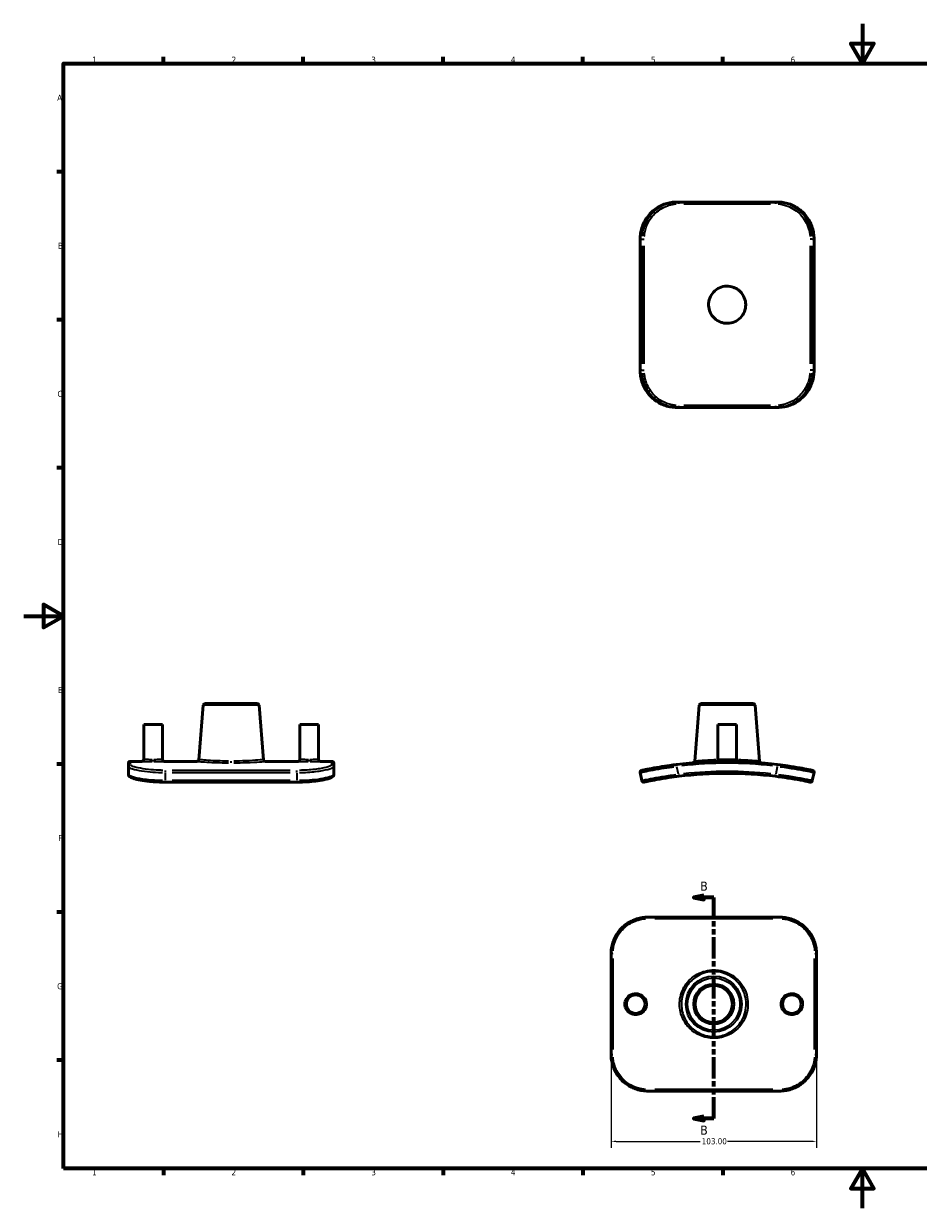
# Model space of a CAD drawing. Header units: millimetres. Extents: x 0 to 902, y 0 to 594.
# Tile 1 of 2: x 0 to 448, y 0 to 594. Entities that reach past the tile are written whole.
import ezdxf

# ---------------------------------------------------------------- set-up
doc = ezdxf.new("R2010")
doc.units = ezdxf.units.MM
doc.linetypes.add('DOUBLE_DASH_CHAIN', pattern=[1.2403, 0.6614, -0.0827, 0.1654, -0.0827, 0.1654, -0.0827])
for name, color, linetype, lineweight in [('Border (ANSI)', 7, 'Continuous', 70), ('Dimension (ANSI)', 7, 'Continuous', 25), ('Section Line (ANSI)', 7, 'DOUBLE_DASH_CHAIN', 70), ('Visible (ANSI)', 7, 'Continuous', 50), ('Visible Narrow (ANSI)', 7, 'Continuous', 35)]:
    doc.layers.add(name, color=color, linetype=linetype, lineweight=lineweight)
doc.styles.add('Label Text (ANSI)', font='tahoma.ttf')
doc.styles.add('Note Text (ANSI)', font='tahoma.ttf')
doc.dimstyles.new('Default - mm (ANSI)', dxfattribs={"dimtxt": 3.048, "dimasz": 2.5, "dimexe": 3.175, "dimexo": 1.6002, "dimgap": 0.8, "dimtad": 0, "dimtoh": 1, "dimrnd": 1e-08, "dimzin": 4, "dimdsep": 46, "dimtxsty": 'Note Text (ANSI)', "dimcen": 0.09, "dimdle": 10, "dimclrd": 256, "dimclre": 256, "dimclrt": 230, "dimadec": 1, "dimazin": 1, "dimtfac": 1, "dimtofl": 0, "dimtmove": 0, "dimatfit": 3, "dimfxl": 1, "dimtolj": 1, "dimtzin": 4, "dimlwd": -1, "dimlwe": -1, "dimarcsym": 0})

# ---------------------------------------------------------------- blocks, each defined once
blk = doc.blocks.new('Borders Default Border')
at = {"layer": 'Border (ANSI)'}
for p, q in [((70.08, 574), (70.08, 577.45)), ((140.17, 574), (140.17, 577.45)), ((210.25, 574), (210.25, 577.45)), ((280.33, 574), (280.33, 577.45)), ((350.42, 574), (350.42, 577.45)), ((490.58, 574), (490.58, 577.45)), ((560.67, 574), (560.67, 577.45)), ((630.75, 574), (630.75, 577.45)), ((700.83, 574), (700.83, 577.45)), ((770.92, 574), (770.92, 577.45)), ((20, 519.75), (16.55, 519.75)), ((821, 519.75), (824.45, 519.75)), ((20, 445.5), (16.55, 445.5)), ((821, 445.5), (824.45, 445.5)), ((20, 371.25), (16.55, 371.25)), ((821, 371.25), (824.45, 371.25)), ((20, 222.75), (16.55, 222.75)), ((821, 222.75), (824.45, 222.75)), ((20, 148.5), (16.55, 148.5)), ((821, 148.5), (824.45, 148.5)), ((20, 74.25), (16.55, 74.25)), ((821, 74.25), (824.45, 74.25)), ((70.08, 20), (70.08, 16.55)), ((140.17, 20), (140.17, 16.55)), ((210.25, 20), (210.25, 16.55)), ((280.33, 20), (280.33, 16.55)), ((350.42, 20), (350.42, 16.55)), ((490.58, 20), (490.58, 16.55)), ((560.67, 20), (560.67, 16.55)), ((630.75, 20), (630.75, 16.55)), ((700.83, 20), (700.83, 16.55)), ((770.92, 20), (770.92, 16.55))]:
    blk.add_line(p, q, dxfattribs=at)
at = {"layer": 'Border (ANSI)', "flags": 128}
for points in [[(420.5, 594), (420.5, 574), (414.73, 584), (426.27, 584), (420.5, 574)], [(20, 20), (20, 574), (821, 574), (821, 20), (20, 20)], [(0, 297), (20, 297), (10, 302.77), (10, 291.23), (20, 297)], [(841, 297), (821, 297), (831, 302.77), (831, 291.23), (821, 297)], [(420.5, 0), (420.5, 20), (414.73, 10), (426.27, 10), (420.5, 20)]]:
    blk.add_lwpolyline(points, dxfattribs=at)
at = {"layer": 'Border (ANSI)', "color": 230, "true_color": 0xff0080, "attachment_point": 7, "style": 'Note Text (ANSI)'}
for s, insert, char_height in [('1', (34.35, 574.4), 3.05), ('2', (104.2, 574.4), 3.05), ('3', (174.26, 574.34), 3.05), ('4', (244.23, 574.4), 3.05), ('5', (314.48, 574.34), 3.05), ('6', (384.49, 574.34), 3.05), ('7', (454.6, 574.4), 3.05), ('8', (524.63, 574.33), 3.05), ('9', (594.7, 574.34), 3.05), ('10', (663.96, 574.34), 3.048), ('11', (734.04, 574.4), 3.048), ('12', (804.13, 574.4), 3.048), ('A', (16.78, 555.35), 3.05), ('A', (821.63, 555.35), 3.05), ('B', (17.15, 481.1), 3.05), ('B', (821.99, 481.1), 3.05), ('C', (16.95, 406.8), 3.05), ('C', (821.8, 406.8), 3.05), ('D', (16.96, 332.6), 3.05), ('D', (821.81, 332.6), 3.05), ('E', (17.21, 258.35), 3.05), ('E', (822.05, 258.35), 3.05), ('F', (17.29, 184.1), 3.05), ('F', (822.14, 184.1), 3.05), ('G', (16.81, 109.79), 3.05), ('G', (821.66, 109.79), 3.05), ('H', (16.97, 35.6), 3.05), ('H', (821.81, 35.6), 3.05), ('1', (34.35, 16.55), 3.05), ('2', (104.2, 16.55), 3.05), ('3', (174.26, 16.49), 3.05), ('4', (244.23, 16.55), 3.05), ('5', (314.48, 16.49), 3.05), ('6', (384.49, 16.49), 3.05), ('7', (454.6, 16.55), 3.05), ('8', (524.63, 16.48), 3.05), ('9', (594.7, 16.49), 3.05), ('10', (663.96, 16.49), 3.048), ('11', (734.04, 16.55), 3.048), ('12', (804.13, 16.55), 3.048)]:
    blk.add_mtext(s, dxfattribs=dict(at, insert=insert, char_height=char_height))
blk = doc.blocks.new('2dTransSection0')
at = {"layer": 'Section Line (ANSI)', "linetype": 'Continuous'}
for p, q in [((340.96, 156.78), (335.96, 155.78)), ((340.96, 155.78), (335.96, 155.78)), ((335.96, 155.78), (340.96, 154.78)), ((340.96, 154.78), (340.96, 156.78)), ((345.96, 155.78), (340.96, 155.78)), ((345.96, 145.32), (345.96, 155.78)), ((345.96, 44.99), (345.96, 55.45)), ((340.96, 45.99), (335.96, 44.99)), ((340.96, 44.99), (335.96, 44.99)), ((335.96, 44.99), (340.96, 43.99)), ((340.96, 43.99), (340.96, 45.99)), ((345.96, 44.99), (340.96, 44.99))]:
    blk.add_line(p, q, dxfattribs=at)
at = {"layer": 'Section Line (ANSI)', "linetype": 'DOUBLE_DASH_CHAIN', "ltscale": 16.178698}
blk.add_line((345.96, 44.99), (345.96, 155.78), dxfattribs=at)
at = {"layer": 'Section Line (ANSI)', "linetype": 'Continuous', "flags": 128}
for points in [[(340.96, 156.78), (335.96, 155.78), (340.96, 154.78), (340.96, 156.78)], [(340.96, 45.99), (335.96, 44.99), (340.96, 43.99), (340.96, 45.99)]]:
    blk.add_lwpolyline(points, dxfattribs=at)
at = {"layer": 'Section Line (ANSI)'}
for points in [[(340.96, 156.78), (335.96, 155.78), (340.96, 154.78), (340.96, 156.78)], [(340.96, 45.99), (335.96, 44.99), (340.96, 43.99), (340.96, 45.99)]]:
    blk.add_solid(points, dxfattribs=at)
at = {"layer": 'Section Line (ANSI)', "char_height": 4.57, "attachment_point": 7, "style": 'Label Text (ANSI)'}
for insert in [(339.21, 159.28), (339.21, 36.92)]:
    blk.add_mtext('B', dxfattribs=dict(at, insert=insert))
blk = doc.blocks.new('*D10')
at = {"layer": 'Defpoints', "color": 0, "transparency": 16777216}
for p in [(294.46, 77.2), (397.46, 77.2), (397.46, 33.57)]:
    blk.add_point(p, dxfattribs=at)
at = {"layer": 'Dimension (ANSI)', "transparency": 16777216}
for p, q in [((294.46, 75.6), (294.46, 30.4)), ((397.46, 75.6), (397.46, 30.4)), ((296.96, 33.57), (339.12, 33.57)), ((394.96, 33.57), (352.8, 33.57))]:
    blk.add_line(p, q, dxfattribs=at)
for points in [[(296.96, 33.99), (296.96, 33.15), (294.46, 33.57)], [(394.96, 33.99), (394.96, 33.15), (397.46, 33.57)]]:
    blk.add_solid(points, dxfattribs=at)
at = {"layer": 'Dimension (ANSI)', "color": 230, "true_color": 0xff0080, "transparency": 16777216, "insert": (339.92, 35.16), "char_height": 3.048, "attachment_point": 1, "style": 'Note Text (ANSI)'}
blk.add_mtext('\\A1;103.00', dxfattribs=at)

msp = doc.modelspace()

# ---------------------------------------------------------------- linework, layer by layer
at = {"layer": 'Visible (ANSI)'}
for p, q in [((328.342, 504.578), (327.459, 504.578)), ((376.959, 504.578), (328.342, 504.578)), ((377.842, 504.578), (376.959, 504.578)), ((309.053, 485.947), (309.053, 420.209)), ((396.249, 485.947), (396.249, 420.209)), ((327.459, 401.578), (328.342, 401.578)), ((328.342, 401.578), (376.959, 401.578)), ((376.959, 401.578), (377.842, 401.578)), ((89.946, 252.236), (87.767, 224.951)), ((90.874, 253.093), (117.1, 253.093)), ((118.029, 252.236), (120.208, 224.951)), ((338.609, 252.236), (336.373, 224.234)), ((339.538, 253.093), (365.764, 253.093)), ((366.693, 252.236), (368.928, 224.234)), ((60.19, 242.593), (69.505, 242.593)), ((60.19, 242.593), (60.19, 225.025)), ((69.505, 242.593), (69.505, 225.025)), ((138.47, 242.593), (147.785, 242.593)), ((138.47, 242.593), (138.47, 225.025)), ((147.785, 242.593), (147.785, 225.025)), ((347.993, 242.593), (357.309, 242.593)), ((347.993, 242.593), (347.993, 224.949)), ((357.309, 242.593), (357.309, 224.949)), ((52.487, 221.609), (52.487, 223.162)), ((52.487, 221.609), (52.487, 217.549)), ((59.258, 224.093), (53.419, 224.093)), ((86.838, 224.093), (70.437, 224.093)), ((137.538, 224.093), (121.136, 224.093)), ((154.556, 224.093), (148.717, 224.093)), ((155.487, 223.162), (155.487, 221.609)), ((155.487, 217.549), (155.487, 221.609)), ((309.074, 218.476), (309.953, 214.434)), ((395.348, 214.434), (396.227, 218.476)), ((136.856, 213.7), (71.118, 213.7)), ((313.087, 145.993), (378.825, 145.993)), ((294.456, 77.204), (294.456, 127.586)), ((397.456, 127.586), (397.456, 77.204)), ((313.087, 58.797), (378.825, 58.797))]:
    msp.add_line(p, q, dxfattribs=at)
for centre, radius in [((306.816, 102.395), 4.658), ((345.956, 102.395), 9.316), ((385.096, 102.395), 4.658)]:
    msp.add_circle(centre, radius, dxfattribs=at)
for centre, radius, start, end in [((90.874, 252.162), 0.932, 90, 175.434781), ((117.1, 252.162), 0.932, 4.565219, 90), ((339.538, 252.162), 0.932, 90, 175.434781), ((365.764, 252.162), 0.932, 4.565219, 90), ((53.419, 223.162), 0.932, 90, 180), ((59.258, 225.025), 0.932, 270, 0), ((70.437, 225.025), 0.932, 180, 270), ((86.838, 225.025), 0.932, 270, 355.434781), ((121.136, 225.025), 0.932, 184.565219, 270), ((137.538, 225.025), 0.932, 270, 0), ((148.717, 225.025), 0.932, 180, 270), ((154.556, 223.162), 0.932, 0, 90), ((352.651, 18.093), 206, 82.943759, 97.056241), ((335.445, 224.308), 0.932, 274.769598, 355.434781), ((347.062, 224.949), 0.932, 271.547769, 0), ((358.24, 224.949), 0.932, 180, 268.452231), ((369.857, 224.308), 0.932, 184.565219, 265.230402), ((309.984, 218.674), 0.932, 102.008625, 192.268899), ((310.864, 214.632), 0.932, 192.268899, 282.003266), ((352.651, 18.093), 200, 83.051387, 96.948613), ((394.438, 214.632), 0.932, 257.996734, 347.731101), ((395.317, 218.674), 0.932, 347.731101, 77.991375)]:
    msp.add_arc(centre, radius, start, end, dxfattribs=at)
for points, knots in [([(327.459, 504.578), (326.49, 504.578), (325.522, 504.502), (323.609, 504.198), (322.665, 503.97), (320.826, 503.368), (319.931, 502.994), (318.211, 502.109), (317.386, 501.597), (315.827, 500.45), (315.093, 499.814), (313.734, 498.434), (313.108, 497.689), (311.98, 496.11), (311.478, 495.275), (310.609, 493.536), (310.241, 492.631), (309.651, 490.776), (309.427, 489.824), (309.128, 487.897), (309.053, 486.922), (309.053, 485.947)], [0, 0, 0, 0, 0.2782498, 0.2782498, 0.5564996, 0.5564996, 0.8347494, 0.8347494, 1.1129991, 1.1129991, 1.3912489, 1.3912489, 1.6694987, 1.6694987, 1.9477485, 1.9477485, 2.2259983, 2.2259983, 2.5042481, 2.5042481, 2.7824979, 2.7824979, 2.7824979, 2.7824979]), ([(396.249, 485.947), (396.249, 486.922), (396.174, 487.897), (395.875, 489.824), (395.651, 490.776), (395.06, 492.631), (394.693, 493.536), (393.824, 495.275), (393.321, 496.11), (392.193, 497.689), (391.568, 498.434), (390.208, 499.814), (389.474, 500.45), (387.915, 501.598), (387.091, 502.109), (385.37, 502.994), (384.475, 503.368), (382.636, 503.97), (381.692, 504.198), (379.78, 504.502), (378.811, 504.578), (377.842, 504.578)], [0, 0, 0, 0, 0.2782539, 0.2782539, 0.5565078, 0.5565078, 0.8347616, 0.8347616, 1.1130155, 1.1130155, 1.3912694, 1.3912694, 1.6695233, 1.6695233, 1.9477771, 1.9477771, 2.226031, 2.226031, 2.5042849, 2.5042849, 2.7825388, 2.7825388, 2.7825388, 2.7825388]), ([(361.966, 453.078), (361.966, 451.869), (361.731, 450.671), (360.822, 448.448), (360.163, 447.441), (358.472, 445.702), (357.446, 444.997), (355.214, 444.043), (354.037, 443.789), (351.611, 443.739), (350.387, 443.958), (348.129, 444.847), (347.112, 445.494), (345.349, 447.163), (344.631, 448.181), (343.648, 450.402), (343.379, 451.578), (343.3, 454.017), (343.509, 455.257), (344.384, 457.535), (345.023, 458.558), (346.688, 460.342), (347.711, 461.073), (349.94, 462.07), (351.116, 462.344), (353.553, 462.432), (354.791, 462.229), (356.576, 461.552), (357.173, 461.249), (358.275, 460.532), (358.779, 460.123), (359.237, 459.665), (360.109, 458.794), (360.8, 457.757), (361.72, 455.515), (361.957, 454.336), (361.966, 453.123), (361.966, 453.1), (361.966, 453.078)], [0.7340876, 0.7340876, 0.7340876, 0.7340876, 1.0970036, 1.0970036, 1.4547187, 1.4547187, 1.8247713, 1.8247713, 2.1828592, 2.1828592, 2.5525397, 2.5525397, 2.9109169, 2.9109169, 3.2810186, 3.2810186, 3.6397509, 3.6397509, 4.0130961, 4.0130961, 4.3718641, 4.3718641, 4.7454704, 4.7454704, 5.1044009, 5.1044009, 5.4771253, 5.4771253, 5.6771907, 5.6771907, 5.8715841, 5.8715841, 5.8715841, 6.2415905, 6.2415905, 6.5989335, 6.5989335, 6.6056717, 6.6056717, 6.6056717, 6.6056717]), ([(309.053, 420.209), (309.053, 419.234), (309.128, 418.258), (309.427, 416.331), (309.651, 415.38), (310.241, 413.524), (310.609, 412.62), (311.478, 410.881), (311.98, 410.046), (313.108, 408.466), (313.734, 407.722), (315.093, 406.341), (315.827, 405.705), (317.386, 404.558), (318.211, 404.047), (319.931, 403.161), (320.827, 402.787), (322.665, 402.186), (323.609, 401.958), (325.522, 401.654), (326.49, 401.578), (327.459, 401.578)], [0, 0, 0, 0, 0.2782539, 0.2782539, 0.5565078, 0.5565078, 0.8347616, 0.8347616, 1.1130155, 1.1130155, 1.3912694, 1.3912694, 1.6695233, 1.6695233, 1.9477771, 1.9477771, 2.226031, 2.226031, 2.5042849, 2.5042849, 2.7825388, 2.7825388, 2.7825388, 2.7825388]), ([(377.842, 401.578), (378.811, 401.578), (379.78, 401.654), (381.692, 401.958), (382.636, 402.186), (384.475, 402.787), (385.37, 403.161), (387.091, 404.047), (387.915, 404.558), (389.474, 405.705), (390.208, 406.341), (391.568, 407.722), (392.193, 408.466), (393.321, 410.046), (393.824, 410.881), (394.693, 412.62), (395.06, 413.524), (395.651, 415.38), (395.875, 416.331), (396.174, 418.258), (396.249, 419.234), (396.249, 420.209)], [0, 0, 0, 0, 0.2782539, 0.2782539, 0.5565078, 0.5565078, 0.8347616, 0.8347616, 1.1130155, 1.1130155, 1.3912694, 1.3912694, 1.6695233, 1.6695233, 1.9477771, 1.9477771, 2.226031, 2.226031, 2.5042849, 2.5042849, 2.7825388, 2.7825388, 2.7825388, 2.7825388]), ([(327.345, 222.533), (326.181, 222.389), (325.018, 222.235), (322.056, 221.817), (320.295, 221.543), (316.753, 220.951), (315.038, 220.635), (312.213, 220.091), (311.132, 219.867), (310.027, 219.636), (309.791, 219.585), (309.791, 219.585)], [0, 0, 0, 0, 0.3503372, 0.3503372, 0.9108766, 0.9108766, 1.5809725, 1.5809725, 2.2789795, 2.2789795, 2.7824979, 2.7824979, 2.7824979, 2.7824979]), ([(395.511, 219.585), (395.511, 219.585), (395.401, 219.609), (394.833, 219.729), (394.205, 219.861), (392.241, 220.256), (390.769, 220.544), (387.234, 221.178), (385.161, 221.524), (381.337, 222.093), (379.648, 222.324), (377.957, 222.533)], [0, 0, 0, 0, 0.3445704, 0.3445704, 0.8958831, 0.8958831, 1.578793, 1.578793, 2.2735762, 2.2735762, 2.7825388, 2.7825388, 2.7825388, 2.7825388]), ([(52.487, 217.549), (52.487, 217.289), (52.576, 217.054), (52.855, 216.606), (53.06, 216.446), (53.552, 216.119), (53.862, 215.97), (54.598, 215.675), (55.023, 215.533), (55.991, 215.255), (56.534, 215.119), (57.73, 214.858), (58.383, 214.732), (59.784, 214.497), (60.533, 214.387), (62.11, 214.187), (62.937, 214.097), (64.652, 213.943), (65.539, 213.879), (67.206, 213.786), (67.98, 213.754), (69.543, 213.711), (70.33, 213.7), (71.118, 213.7)], [0, 0, 0, 0, 0.1414285, 0.1414285, 0.367167, 0.367167, 0.645431, 0.645431, 0.9236949, 0.9236949, 1.2019589, 1.2019589, 1.4802228, 1.4802228, 1.7584867, 1.7584867, 2.0367507, 2.0367507, 2.3150146, 2.3150146, 2.548827, 2.548827, 2.7826394, 2.7826394, 2.7826394, 2.7826394]), ([(136.856, 213.7), (137.794, 213.7), (138.732, 213.716), (140.585, 213.776), (141.5, 213.822), (143.285, 213.94), (144.155, 214.013), (145.83, 214.183), (146.634, 214.279), (148.159, 214.492), (148.879, 214.607), (150.217, 214.852), (150.836, 214.981), (151.961, 215.249), (152.467, 215.387), (153.361, 215.669), (153.748, 215.813), (154.414, 216.118), (154.693, 216.272), (155.07, 216.594), (155.192, 216.719), (155.401, 217.062), (155.487, 217.293), (155.487, 217.549)], [0, 0, 0, 0, 0.2782639, 0.2782639, 0.5565279, 0.5565279, 0.8347918, 0.8347918, 1.1130558, 1.1130558, 1.3913197, 1.3913197, 1.6695836, 1.6695836, 1.9478476, 1.9478476, 2.2261115, 2.2261115, 2.5043755, 2.5043755, 2.6435074, 2.6435074, 2.7826394, 2.7826394, 2.7826394, 2.7826394]), ([(311.057, 213.721), (311.057, 213.721), (311.166, 213.744), (311.729, 213.863), (312.351, 213.993), (314.297, 214.384), (315.752, 214.668), (319.253, 215.293), (321.309, 215.635), (325.102, 216.194), (326.777, 216.42), (328.455, 216.624)], [0, 0, 0, 0, 0.3445731, 0.3445731, 0.8958901, 0.8958901, 1.5778356, 1.5778356, 2.2732622, 2.2732622, 2.7826394, 2.7826394, 2.7826394, 2.7826394]), ([(376.847, 216.624), (378.97, 216.366), (381.089, 216.071), (385.438, 215.402), (387.603, 215.024), (391.255, 214.342), (392.674, 214.049), (393.984, 213.776), (394.244, 213.721), (394.244, 213.721)], [0, 0, 0, 0, 0.6447275, 0.6447275, 1.4185077, 1.4185077, 2.2516616, 2.2516616, 2.7826394, 2.7826394, 2.7826394, 2.7826394]), ([(294.456, 127.586), (294.456, 128.556), (294.533, 129.524), (294.837, 131.437), (295.064, 132.381), (295.666, 134.22), (296.04, 135.115), (296.925, 136.835), (297.437, 137.66), (298.584, 139.219), (299.22, 139.953), (300.601, 141.312), (301.345, 141.938), (302.925, 143.066), (303.76, 143.568), (305.499, 144.437), (306.403, 144.804), (308.259, 145.395), (309.21, 145.619), (311.137, 145.918), (312.112, 145.993), (313.087, 145.993)], [0, 0, 0, 0, 0.2782498, 0.2782498, 0.5564996, 0.5564996, 0.8347494, 0.8347494, 1.1129991, 1.1129991, 1.3912489, 1.3912489, 1.6694987, 1.6694987, 1.9477485, 1.9477485, 2.2259983, 2.2259983, 2.5042481, 2.5042481, 2.7824979, 2.7824979, 2.7824979, 2.7824979]), ([(378.825, 145.993), (379.801, 145.993), (380.776, 145.918), (382.703, 145.619), (383.654, 145.395), (385.51, 144.804), (386.414, 144.437), (388.153, 143.568), (388.988, 143.066), (390.568, 141.938), (391.312, 141.312), (392.693, 139.953), (393.329, 139.218), (394.476, 137.66), (394.987, 136.835), (395.873, 135.115), (396.247, 134.219), (396.848, 132.38), (397.076, 131.437), (397.38, 129.524), (397.456, 128.556), (397.456, 127.586)], [0, 0, 0, 0, 0.2782539, 0.2782539, 0.5565078, 0.5565078, 0.8347616, 0.8347616, 1.1130155, 1.1130155, 1.3912694, 1.3912694, 1.6695233, 1.6695233, 1.9477771, 1.9477771, 2.226031, 2.226031, 2.5042849, 2.5042849, 2.7825388, 2.7825388, 2.7825388, 2.7825388]), ([(313.087, 58.797), (312.112, 58.797), (311.137, 58.872), (309.21, 59.171), (308.259, 59.395), (306.403, 59.986), (305.499, 60.353), (303.759, 61.222), (302.925, 61.724), (301.345, 62.852), (300.6, 63.478), (299.22, 64.837), (298.584, 65.571), (297.437, 67.13), (296.925, 67.955), (296.04, 69.675), (295.666, 70.571), (295.064, 72.41), (294.837, 73.353), (294.533, 75.266), (294.456, 76.234), (294.456, 77.204)], [0, 0, 0, 0, 0.2782539, 0.2782539, 0.5565078, 0.5565078, 0.8347616, 0.8347616, 1.1130155, 1.1130155, 1.3912694, 1.3912694, 1.6695233, 1.6695233, 1.9477771, 1.9477771, 2.226031, 2.226031, 2.5042849, 2.5042849, 2.7825388, 2.7825388, 2.7825388, 2.7825388]), ([(397.456, 77.204), (397.456, 76.234), (397.38, 75.266), (397.076, 73.353), (396.848, 72.41), (396.247, 70.571), (395.873, 69.675), (394.987, 67.955), (394.476, 67.13), (393.329, 65.571), (392.693, 64.837), (391.312, 63.478), (390.568, 62.852), (388.988, 61.724), (388.153, 61.222), (386.414, 60.353), (385.51, 59.986), (383.654, 59.395), (382.703, 59.171), (380.776, 58.872), (379.801, 58.797), (378.825, 58.797)], [0, 0, 0, 0, 0.2782539, 0.2782539, 0.5565078, 0.5565078, 0.8347616, 0.8347616, 1.1130155, 1.1130155, 1.3912694, 1.3912694, 1.6695233, 1.6695233, 1.9477771, 1.9477771, 2.226031, 2.226031, 2.5042849, 2.5042849, 2.7825388, 2.7825388, 2.7825388, 2.7825388])]:
    msp.add_open_spline(points, degree=3, knots=knots, dxfattribs=at)
at = {"layer": 'Visible Narrow (ANSI)'}
for p, q in [((330.864, 503.646), (374.437, 503.646)), ((309.072, 485.947), (309.053, 485.947)), ((309.074, 423.496), (309.074, 482.66)), ((309.118, 485.947), (309.909, 485.947)), ((309.953, 482.66), (309.953, 423.496)), ((309.972, 485.947), (310.985, 485.947)), ((311.057, 423.496), (311.057, 482.66)), ((394.244, 482.66), (394.244, 423.496)), ((395.33, 485.947), (394.316, 485.947)), ((395.348, 423.496), (395.348, 482.66)), ((395.392, 485.947), (396.183, 485.947)), ((396.227, 482.66), (396.227, 423.496)), ((396.229, 485.947), (396.249, 485.947)), ((309.072, 420.209), (309.053, 420.209)), ((309.909, 420.209), (309.118, 420.209)), ((309.972, 420.209), (310.985, 420.209)), ((395.33, 420.209), (394.316, 420.209)), ((396.183, 420.209), (395.392, 420.209)), ((396.229, 420.209), (396.249, 420.209)), ((374.437, 402.509), (330.864, 402.509)), ((117.856, 252.236), (90.119, 252.236)), ((366.52, 252.236), (338.782, 252.236)), ((53.419, 224.09), (53.419, 222.685)), ((64.847, 224.023), (64.847, 224.878)), ((103.987, 223.388), (103.987, 224.169)), ((143.127, 224.023), (143.127, 224.878)), ((154.556, 222.685), (154.556, 224.09)), ((327.45, 221.681), (327.345, 222.53)), ((328.298, 217.752), (327.504, 221.406)), ((377.798, 221.406), (377.003, 217.752)), ((377.851, 221.681), (377.956, 222.53)), ((71.118, 218.548), (71.118, 219.567)), ((71.118, 214.636), (71.118, 218.274)), ((71.118, 214.373), (71.118, 213.702)), ((133.569, 219.585), (74.405, 219.585)), ((74.405, 218.476), (133.569, 218.476)), ((133.569, 214.434), (74.405, 214.434)), ((136.856, 218.548), (136.856, 219.567)), ((136.856, 218.274), (136.856, 214.636)), ((136.856, 214.373), (136.856, 213.702)), ((328.351, 217.477), (328.455, 216.627)), ((376.847, 216.627), (376.95, 217.477)), ((313.087, 145.991), (313.087, 145.317)), ((316.374, 145.255), (375.539, 145.255)), ((378.825, 145.991), (378.825, 145.317)), ((295.388, 125.181), (295.388, 79.609)), ((396.525, 79.609), (396.525, 125.181)), ((306.816, 96.903), (306.816, 97.734)), ((385.096, 96.903), (385.096, 97.734)), ((345.956, 85.331), (345.956, 86.11)), ((313.087, 58.799), (313.087, 59.473)), ((375.539, 59.535), (316.374, 59.535)), ((378.825, 58.799), (378.825, 59.473))]:
    msp.add_line(p, q, dxfattribs=at)
for radius in [14.042, 13.113, 10.247]:
    msp.add_circle((345.956, 102.395), radius, dxfattribs=at)
for centre, radius, start, end in [((352.651, 18.093), 205.068, 83.649383, 96.350617), ((358.24, 224.949), 0.932, 184.422612, 264.029619), ((369.857, 224.308), 0.932, 188.598478, 261.197143), ((352.651, 18.093), 200.932, 83.746248, 96.253752)]:
    msp.add_arc(centre, radius, start, end, dxfattribs=at)
for centre, major_axis, ratio, start_param, end_param in [((328.342, 503.646), (0, 0.932), 0.1209791, 4.7909288, 6.2046455), ((376.959, 503.646), (0, 0.932), 0.1209791, 0.0785398, 1.4922565), ((328.342, 402.509), (0, -0.932), 0.1209791, 0.0785398, 1.4922565), ((376.959, 402.509), (0, -0.932), 0.1209791, 4.7909288, 6.2046455), ((53.419, 221.609), (-0.932, 0), 0.992426, 4.7909288, 6.2046455), ((154.556, 221.609), (0.932, 0), 0.992426, 0.0785398, 1.4922565), ((295.388, 127.586), (-0.932, 0), 0.1228436, 4.7909288, 6.2046455), ((396.525, 127.586), (0.932, 0), 0.1228436, 0.0785398, 1.4922565), ((295.388, 77.204), (-0.932, 0), 0.1228436, 0.0785398, 1.4922565), ((396.525, 77.204), (0.932, 0), 0.1228436, 4.7909288, 6.2046455)]:
    msp.add_ellipse(centre, major_axis=major_axis, ratio=ratio, start_param=start_param, end_param=end_param, dxfattribs=at)
for points, knots in [([(309.131, 487.41), (309.229, 488.684), (309.456, 489.949), (310.48, 493.527), (311.612, 495.739), (314.572, 499.475), (316.368, 501.021), (320.077, 503.141), (321.922, 503.832), (324.549, 504.361), (325.278, 504.463), (326.01, 504.521)], [-2.643373, -2.643373, -2.643373, -2.643373, -2.2789795, -2.2789795, -1.5809725, -1.5809725, -0.9108766, -0.9108766, -0.3503372, -0.3503372, -0.1391249, -0.1391249, -0.1391249, -0.1391249]), ([(326.892, 504.521), (325.609, 504.419), (324.337, 504.183), (320.791, 503.127), (318.618, 501.974), (314.917, 498.938), (313.378, 497.073), (311.322, 493.288), (310.664, 491.449), (310.161, 488.844), (310.065, 488.129), (310.01, 487.41)], [-2.6435074, -2.6435074, -2.6435074, -2.6435074, -2.2732622, -2.2732622, -1.5778356, -1.5778356, -0.8958901, -0.8958901, -0.3445731, -0.3445731, -0.139132, -0.139132, -0.139132, -0.139132]), ([(311.111, 487.337), (311.163, 488.019), (311.254, 488.699), (311.729, 491.174), (312.351, 492.921), (314.297, 496.516), (315.752, 498.289), (319.253, 501.172), (321.309, 502.268), (324.664, 503.271), (325.868, 503.495), (327.082, 503.592)], [0.139132, 0.139132, 0.139132, 0.139132, 0.3445731, 0.3445731, 0.8958901, 0.8958901, 1.5778356, 1.5778356, 2.2732622, 2.2732622, 2.6435074, 2.6435074, 2.6435074, 2.6435074]), ([(378.219, 503.592), (379.878, 503.46), (381.515, 503.089), (385.438, 501.577), (387.603, 500.127), (391.255, 496.285), (392.674, 493.831), (393.85, 489.93), (394.091, 488.639), (394.191, 487.337)], [0.139132, 0.139132, 0.139132, 0.139132, 0.6447275, 0.6447275, 1.4185077, 1.4185077, 2.2516616, 2.2516616, 2.6435074, 2.6435074, 2.6435074, 2.6435074]), ([(395.292, 487.41), (395.186, 488.781), (394.932, 490.139), (393.688, 494.246), (392.187, 496.829), (388.326, 500.874), (386.038, 502.399), (381.892, 503.992), (380.162, 504.381), (378.41, 504.52)], [-2.6435074, -2.6435074, -2.6435074, -2.6435074, -2.2516616, -2.2516616, -1.4185077, -1.4185077, -0.6447275, -0.6447275, -0.139132, -0.139132, -0.139132, -0.139132]), ([(379.292, 504.521), (380.574, 504.419), (381.844, 504.184), (385.386, 503.129), (387.556, 501.978), (391.259, 498.944), (392.801, 497.076), (394.859, 493.288), (395.517, 491.449), (396.02, 488.844), (396.116, 488.128), (396.171, 487.41)], [-2.6434118, -2.6434118, -2.6434118, -2.6434118, -2.2735762, -2.2735762, -1.578793, -1.578793, -0.8958831, -0.8958831, -0.3445704, -0.3445704, -0.1391269, -0.1391269, -0.1391269, -0.1391269]), ([(326.01, 401.635), (324.728, 401.737), (323.458, 401.972), (319.916, 403.026), (317.745, 404.178), (314.042, 407.212), (312.501, 409.08), (310.442, 412.868), (309.785, 414.706), (309.282, 417.312), (309.186, 418.027), (309.131, 418.746)], [-2.6434118, -2.6434118, -2.6434118, -2.6434118, -2.2735762, -2.2735762, -1.578793, -1.578793, -0.8958831, -0.8958831, -0.3445704, -0.3445704, -0.1391269, -0.1391269, -0.1391269, -0.1391269]), ([(310.01, 418.746), (310.107, 417.487), (310.329, 416.238), (311.341, 412.67), (312.469, 410.453), (315.431, 406.698), (317.236, 405.141), (320.957, 403.015), (322.802, 402.324), (325.431, 401.794), (326.16, 401.693), (326.892, 401.635)], [-2.6434688, -2.6434688, -2.6434688, -2.6434688, -2.2835272, -2.2835272, -1.5849368, -1.5849368, -0.9110559, -0.9110559, -0.3504061, -0.3504061, -0.1391299, -0.1391299, -0.1391299, -0.1391299]), ([(327.082, 402.564), (326.389, 402.619), (325.7, 402.715), (323.212, 403.218), (321.466, 403.875), (317.945, 405.895), (316.238, 407.374), (313.437, 410.941), (312.37, 413.047), (311.413, 416.436), (311.203, 417.623), (311.111, 418.819)], [0.1391299, 0.1391299, 0.1391299, 0.1391299, 0.3504061, 0.3504061, 0.9110559, 0.9110559, 1.5849368, 1.5849368, 2.2835272, 2.2835272, 2.6434688, 2.6434688, 2.6434688, 2.6434688]), ([(394.191, 418.819), (394.139, 418.136), (394.048, 417.457), (393.572, 414.982), (392.95, 413.235), (391.005, 409.639), (389.55, 407.867), (386.049, 404.983), (383.993, 403.887), (380.637, 402.884), (379.434, 402.66), (378.219, 402.564)], [0.139132, 0.139132, 0.139132, 0.139132, 0.3445731, 0.3445731, 0.8958901, 0.8958901, 1.5778356, 1.5778356, 2.2732622, 2.2732622, 2.6435074, 2.6435074, 2.6435074, 2.6435074]), ([(378.41, 401.635), (379.693, 401.737), (380.964, 401.972), (384.511, 403.028), (386.683, 404.182), (390.384, 407.217), (391.923, 409.083), (393.98, 412.868), (394.638, 414.706), (395.14, 417.312), (395.237, 418.027), (395.292, 418.746)], [-2.6435074, -2.6435074, -2.6435074, -2.6435074, -2.2732622, -2.2732622, -1.5778356, -1.5778356, -0.8958901, -0.8958901, -0.3445731, -0.3445731, -0.139132, -0.139132, -0.139132, -0.139132]), ([(396.171, 418.746), (396.066, 417.384), (395.814, 416.033), (394.577, 411.927), (393.075, 409.337), (389.217, 405.292), (386.937, 403.768), (382.793, 402.169), (381.054, 401.775), (379.292, 401.635)], [-2.6434118, -2.6434118, -2.6434118, -2.6434118, -2.2539619, -2.2539619, -1.4191052, -1.4191052, -0.6474977, -0.6474977, -0.1391269, -0.1391269, -0.1391269, -0.1391269]), ([(52.545, 221.418), (52.646, 221.245), (52.882, 221.062), (53.936, 220.523), (55.087, 220.155), (58.122, 219.484), (59.989, 219.181), (63.777, 218.765), (65.616, 218.627), (68.221, 218.52), (68.937, 218.5), (69.655, 218.488)], [-2.6434118, -2.6434118, -2.6434118, -2.6434118, -2.2735762, -2.2735762, -1.578793, -1.578793, -0.8958831, -0.8958831, -0.3445704, -0.3445704, -0.1391269, -0.1391269, -0.1391269, -0.1391269]), ([(69.728, 219.597), (69.046, 219.608), (68.366, 219.628), (65.891, 219.729), (64.144, 219.861), (60.546, 220.256), (58.771, 220.544), (55.889, 221.178), (54.795, 221.524), (53.793, 222.027), (53.57, 222.197), (53.473, 222.357)], [0.1391269, 0.1391269, 0.1391269, 0.1391269, 0.3445704, 0.3445704, 0.8958831, 0.8958831, 1.578793, 1.578793, 2.2735762, 2.2735762, 2.6434118, 2.6434118, 2.6434118, 2.6434118]), ([(59.275, 224.093), (59.284, 224.093), (59.295, 224.092), (59.443, 224.088), (59.834, 224.078), (60.894, 224.055), (61.479, 224.045), (62.646, 224.029), (63.197, 224.024), (63.979, 224.02), (64.193, 224.019), (64.409, 224.019)], [-0.66673735, -0.66673735, -0.66673735, -0.66673735, -0.64088286, -0.64088286, -0.40692581, -0.40692581, -0.2260699, -0.2260699, -0.08694996, -0.08694996, -0.03509144, -0.03509144, -0.03509144, -0.03509144]), ([(64.482, 224.95), (64.302, 224.95), (64.123, 224.951), (63.472, 224.955), (63.013, 224.961), (62.04, 224.976), (61.553, 224.987), (60.669, 225.009), (60.343, 225.02), (60.221, 225.024), (60.211, 225.024), (60.204, 225.024)], [0.03509144, 0.03509144, 0.03509144, 0.03509144, 0.08694996, 0.08694996, 0.2260699, 0.2260699, 0.40692581, 0.40692581, 0.64088286, 0.64088286, 0.66673735, 0.66673735, 0.66673735, 0.66673735]), ([(69.489, 225.024), (69.445, 225.023), (69.306, 225.018), (68.634, 224.999), (67.856, 224.978), (66.381, 224.957), (65.801, 224.951), (65.213, 224.95)], [2.14057812, 2.14057812, 2.14057812, 2.14057812, 2.29882409, 2.29882409, 2.60225659, 2.60225659, 2.77223072, 2.77223072, 2.77223072, 2.77223072]), ([(65.286, 224.019), (65.992, 224.02), (66.688, 224.025), (68.458, 224.047), (69.391, 224.067), (70.198, 224.087), (70.365, 224.091), (70.417, 224.093)], [-2.77223072, -2.77223072, -2.77223072, -2.77223072, -2.60225659, -2.60225659, -2.29882409, -2.29882409, -2.14057812, -2.14057812, -2.14057812, -2.14057812]), ([(86.893, 224.089), (86.986, 224.081), (87.2, 224.063), (88.178, 223.985), (89.263, 223.901), (92.113, 223.718), (93.86, 223.62), (97.352, 223.481), (99.016, 223.433), (101.361, 223.396), (101.999, 223.389), (102.639, 223.384)], [-2.3363563, -2.3363563, -2.3363563, -2.3363563, -2.0111253, -2.0111253, -1.3857915, -1.3857915, -0.7761489, -0.7761489, -0.2985188, -0.2985188, -0.1229661, -0.1229661, -0.1229661, -0.1229661]), ([(102.712, 224.239), (102.106, 224.243), (101.503, 224.25), (99.284, 224.287), (97.711, 224.336), (94.407, 224.475), (92.755, 224.573), (90.059, 224.758), (89.033, 224.842), (88.109, 224.921), (87.906, 224.938), (87.818, 224.946)], [0.1229661, 0.1229661, 0.1229661, 0.1229661, 0.2985188, 0.2985188, 0.7761489, 0.7761489, 1.3857915, 1.3857915, 2.0111253, 2.0111253, 2.3363563, 2.3363563, 2.3363563, 2.3363563]), ([(120.158, 224.946), (119.938, 224.927), (118.993, 224.841), (115.861, 224.612), (113.662, 224.472), (109.296, 224.302), (107.295, 224.253), (105.263, 224.239)], [7.5009327, 7.5009327, 7.5009327, 7.5009327, 8.307796, 8.307796, 9.1252107, 9.1252107, 9.7143469, 9.7143469, 9.7143469, 9.7143469]), ([(105.335, 223.385), (107.484, 223.399), (109.599, 223.447), (114.215, 223.617), (116.54, 223.756), (119.852, 223.984), (120.851, 224.069), (121.083, 224.089)], [-9.7143469, -9.7143469, -9.7143469, -9.7143469, -9.1252107, -9.1252107, -8.307796, -8.307796, -7.5009327, -7.5009327, -7.5009327, -7.5009327]), ([(137.555, 224.093), (137.564, 224.093), (137.575, 224.092), (137.723, 224.088), (138.114, 224.078), (139.174, 224.055), (139.759, 224.045), (140.926, 224.029), (141.477, 224.024), (142.259, 224.02), (142.473, 224.019), (142.689, 224.019)], [-0.66673735, -0.66673735, -0.66673735, -0.66673735, -0.64088286, -0.64088286, -0.40692581, -0.40692581, -0.2260699, -0.2260699, -0.08694996, -0.08694996, -0.03509144, -0.03509144, -0.03509144, -0.03509144]), ([(154.501, 222.357), (154.368, 222.137), (153.995, 221.898), (152.475, 221.284), (151.027, 220.901), (147.185, 220.211), (144.724, 219.916), (140.823, 219.669), (139.54, 219.618), (138.246, 219.597)], [0.1391269, 0.1391269, 0.1391269, 0.1391269, 0.6474977, 0.6474977, 1.4191052, 1.4191052, 2.2539619, 2.2539619, 2.6434118, 2.6434118, 2.6434118, 2.6434118]), ([(138.319, 218.488), (139.682, 218.511), (141.032, 218.564), (145.138, 218.823), (147.729, 219.134), (151.773, 219.862), (153.297, 220.268), (154.897, 220.924), (155.29, 221.18), (155.43, 221.418)], [-2.6434118, -2.6434118, -2.6434118, -2.6434118, -2.2539619, -2.2539619, -1.4191052, -1.4191052, -0.6474977, -0.6474977, -0.1391269, -0.1391269, -0.1391269, -0.1391269]), ([(142.762, 224.95), (142.582, 224.95), (142.403, 224.951), (141.752, 224.955), (141.293, 224.961), (140.32, 224.976), (139.833, 224.987), (138.949, 225.009), (138.623, 225.02), (138.501, 225.024), (138.491, 225.024), (138.484, 225.024)], [0.03509144, 0.03509144, 0.03509144, 0.03509144, 0.08694996, 0.08694996, 0.2260699, 0.2260699, 0.40692581, 0.40692581, 0.64088286, 0.64088286, 0.66673735, 0.66673735, 0.66673735, 0.66673735]), ([(147.769, 225.024), (147.725, 225.023), (147.586, 225.018), (146.914, 224.999), (146.136, 224.978), (144.661, 224.957), (144.081, 224.951), (143.493, 224.95)], [2.14057812, 2.14057812, 2.14057812, 2.14057812, 2.29882409, 2.29882409, 2.60225659, 2.60225659, 2.77223072, 2.77223072, 2.77223072, 2.77223072]), ([(143.566, 224.019), (144.272, 224.02), (144.968, 224.025), (146.738, 224.047), (147.671, 224.067), (148.478, 224.087), (148.645, 224.091), (148.697, 224.093)], [-2.77223072, -2.77223072, -2.77223072, -2.77223072, -2.60225659, -2.60225659, -2.29882409, -2.29882409, -2.14057812, -2.14057812, -2.14057812, -2.14057812]), ([(309.131, 218.488), (309.229, 218.509), (309.456, 218.557), (310.48, 218.772), (311.612, 219.007), (314.572, 219.581), (316.368, 219.915), (320.077, 220.544), (321.922, 220.837), (324.549, 221.217), (325.278, 221.319), (326.01, 221.418)], [-2.643373, -2.643373, -2.643373, -2.643373, -2.2789795, -2.2789795, -1.5809725, -1.5809725, -0.9108766, -0.9108766, -0.3503372, -0.3503372, -0.1391249, -0.1391249, -0.1391249, -0.1391249]), ([(347.005, 224.864), (345.584, 224.821), (344.236, 224.764), (340.863, 224.588), (339.108, 224.459), (337.069, 224.296), (336.543, 224.25), (336.409, 224.238)], [3.0146976, 3.0146976, 3.0146976, 3.0146976, 3.4525555, 3.4525555, 4.2234861, 4.2234861, 4.8184356, 4.8184356, 4.8184356, 4.8184356]), ([(357.251, 224.951), (357.242, 224.952), (357.232, 224.952), (357.127, 224.955), (356.959, 224.961), (356.42, 224.976), (356.003, 224.987), (354.864, 225.009), (354.09, 225.02), (352.478, 225.027), (351.643, 225.023), (350.05, 225.004), (349.315, 224.987), (348.417, 224.963), (348.16, 224.955), (348.052, 224.951)], [0.0701829, 0.0701829, 0.0701829, 0.0701829, 0.08695, 0.08695, 0.2260699, 0.2260699, 0.4069258, 0.4069258, 0.6408829, 0.6408829, 0.8750287, 0.8750287, 1.1360691, 1.1360691, 1.3334747, 1.3334747, 1.3334747, 1.3334747]), ([(368.895, 224.237), (368.851, 224.241), (368.763, 224.249), (368.317, 224.287), (367.751, 224.336), (365.955, 224.475), (364.582, 224.573), (361.557, 224.742), (359.978, 224.813), (358.297, 224.865)], [0.1002077, 0.1002077, 0.1002077, 0.1002077, 0.2985188, 0.2985188, 0.7761489, 0.7761489, 1.3857915, 1.3857915, 1.9039463, 1.9039463, 1.9039463, 1.9039463]), ([(379.292, 221.418), (380.574, 221.245), (381.844, 221.062), (385.386, 220.523), (387.556, 220.155), (391.259, 219.484), (392.801, 219.181), (394.859, 218.765), (395.517, 218.627), (396.02, 218.52), (396.116, 218.5), (396.171, 218.488)], [-2.6434118, -2.6434118, -2.6434118, -2.6434118, -2.2735762, -2.2735762, -1.578793, -1.578793, -0.8958831, -0.8958831, -0.3445704, -0.3445704, -0.1391269, -0.1391269, -0.1391269, -0.1391269]), ([(69.655, 214.446), (68.285, 214.468), (66.926, 214.522), (62.819, 214.782), (60.236, 215.092), (56.192, 215.819), (54.666, 216.224), (53.074, 216.875), (52.684, 217.127), (52.545, 217.361)], [-2.6435074, -2.6435074, -2.6435074, -2.6435074, -2.2516616, -2.2516616, -1.4185077, -1.4185077, -0.6447275, -0.6447275, -0.139132, -0.139132, -0.139132, -0.139132]), ([(155.43, 217.361), (155.329, 217.19), (155.093, 217.009), (154.037, 216.474), (152.883, 216.108), (149.848, 215.439), (147.982, 215.138), (144.198, 214.723), (142.359, 214.584), (139.753, 214.478), (139.038, 214.458), (138.319, 214.446)], [-2.6435074, -2.6435074, -2.6435074, -2.6435074, -2.2732622, -2.2732622, -1.5778356, -1.5778356, -0.8958901, -0.8958901, -0.3445731, -0.3445731, -0.139132, -0.139132, -0.139132, -0.139132]), ([(326.892, 217.361), (325.609, 217.19), (324.337, 217.009), (320.791, 216.474), (318.618, 216.108), (314.917, 215.439), (313.378, 215.138), (311.322, 214.723), (310.664, 214.584), (310.161, 214.478), (310.065, 214.458), (310.01, 214.446)], [-2.6435074, -2.6435074, -2.6435074, -2.6435074, -2.2732622, -2.2732622, -1.5778356, -1.5778356, -0.8958901, -0.8958901, -0.3445731, -0.3445731, -0.139132, -0.139132, -0.139132, -0.139132]), ([(395.292, 214.446), (395.186, 214.468), (394.932, 214.522), (393.688, 214.782), (392.187, 215.092), (388.326, 215.819), (386.038, 216.224), (381.892, 216.875), (380.162, 217.127), (378.41, 217.361)], [-2.6435074, -2.6435074, -2.6435074, -2.6435074, -2.2516616, -2.2516616, -1.4185077, -1.4185077, -0.6447275, -0.6447275, -0.139132, -0.139132, -0.139132, -0.139132]), ([(295.442, 129.086), (295.497, 129.785), (295.594, 130.48), (296.097, 132.99), (296.753, 134.751), (298.767, 138.293), (300.235, 140.007), (303.784, 142.833), (305.886, 143.914), (309.285, 144.891), (310.487, 145.107), (311.698, 145.201)], [0.1391249, 0.1391249, 0.1391249, 0.1391249, 0.3503372, 0.3503372, 0.9108766, 0.9108766, 1.5809725, 1.5809725, 2.2789795, 2.2789795, 2.643373, 2.643373, 2.643373, 2.643373]), ([(380.215, 145.201), (380.898, 145.149), (381.578, 145.057), (384.053, 144.577), (385.8, 143.949), (389.398, 141.985), (391.172, 140.513), (394.055, 136.978), (395.149, 134.906), (396.15, 131.523), (396.374, 130.31), (396.47, 129.086)], [0.1391269, 0.1391269, 0.1391269, 0.1391269, 0.3445704, 0.3445704, 0.8958831, 0.8958831, 1.578793, 1.578793, 2.2735762, 2.2735762, 2.6434118, 2.6434118, 2.6434118, 2.6434118]), ([(345.956, 85.266), (348.562, 85.266), (351.165, 85.87), (356.184, 88.326), (358.509, 90.35), (361.936, 95.428), (362.957, 98.527), (363.211, 104.519), (362.605, 107.396), (360.014, 112.657), (357.956, 114.998), (353.018, 118.272), (350.178, 119.25), (344.3, 119.702), (341.268, 119.138), (336.035, 116.647), (333.802, 114.801), (330.509, 110.325), (329.427, 107.718), (328.625, 102.529), (328.796, 99.968), (330.147, 95.379), (331.232, 93.324), (334.082, 89.839), (335.829, 88.395), (339.321, 86.504), (340.985, 85.909), (343.772, 85.371), (344.864, 85.266), (345.956, 85.266)], [-9.8373144, -9.8373144, -9.8373144, -9.8373144, -9.1252107, -9.1252107, -8.307796, -8.307796, -7.4444181, -7.4444181, -6.6613707, -6.6613707, -5.8348017, -5.8348017, -5.0387977, -5.0387977, -4.2234861, -4.2234861, -3.4525555, -3.4525555, -2.6991722, -2.6991722, -2.0111253, -2.0111253, -1.3857915, -1.3857915, -0.7761489, -0.7761489, -0.2985188, -0.2985188, 0, 0, 0, 0]), ([(345.956, 86.117), (344.923, 86.117), (343.89, 86.217), (341.253, 86.729), (339.68, 87.294), (336.376, 89.091), (334.724, 90.464), (332.028, 93.776), (331.002, 95.729), (329.725, 100.089), (329.564, 102.522), (330.321, 107.452), (331.345, 109.929), (334.459, 114.183), (336.571, 115.938), (341.521, 118.306), (344.389, 118.842), (349.95, 118.412), (352.637, 117.482), (357.307, 114.371), (359.254, 112.146), (361.704, 107.147), (362.277, 104.413), (362.036, 98.72), (361.071, 95.775), (357.83, 90.95), (355.631, 89.026), (350.884, 86.691), (348.421, 86.117), (345.956, 86.117)], [0, 0, 0, 0, 0.2985188, 0.2985188, 0.7761489, 0.7761489, 1.3857915, 1.3857915, 2.0111253, 2.0111253, 2.6991722, 2.6991722, 3.4525555, 3.4525555, 4.2234861, 4.2234861, 5.0387977, 5.0387977, 5.8348017, 5.8348017, 6.6613707, 6.6613707, 7.4444181, 7.4444181, 8.307796, 8.307796, 9.1252107, 9.1252107, 9.8373144, 9.8373144, 9.8373144, 9.8373144]), ([(306.816, 96.831), (307.672, 96.831), (308.526, 97.03), (310.427, 97.965), (311.36, 98.918), (312.394, 101.147), (312.533, 102.396), (312.008, 104.827), (311.278, 105.986), (309.338, 107.494), (308.192, 107.911), (305.842, 108), (304.645, 107.656), (302.766, 106.38), (302.053, 105.502), (301.273, 103.599), (301.146, 102.601), (301.412, 100.676), (301.803, 99.751), (302.863, 98.39), (303.448, 97.892), (304.615, 97.248), (305.166, 97.048), (306.091, 96.866), (306.454, 96.831), (306.816, 96.831)], [-2.8073225, -2.8073225, -2.8073225, -2.8073225, -2.6022566, -2.6022566, -2.2988241, -2.2988241, -2.0108472, -2.0108472, -1.699823, -1.699823, -1.4205716, -1.4205716, -1.1360691, -1.1360691, -0.8750287, -0.8750287, -0.6408829, -0.6408829, -0.4069258, -0.4069258, -0.2260699, -0.2260699, -0.08695, -0.08695, 0, 0, 0, 0]), ([(385.096, 96.831), (385.952, 96.831), (386.806, 97.03), (388.707, 97.965), (389.64, 98.918), (390.674, 101.147), (390.813, 102.396), (390.288, 104.827), (389.558, 105.986), (387.618, 107.494), (386.472, 107.911), (384.122, 108), (382.925, 107.656), (381.046, 106.38), (380.333, 105.502), (379.553, 103.599), (379.426, 102.601), (379.692, 100.676), (380.083, 99.751), (381.143, 98.39), (381.728, 97.892), (382.895, 97.248), (383.446, 97.048), (384.371, 96.866), (384.734, 96.831), (385.096, 96.831)], [-2.8073225, -2.8073225, -2.8073225, -2.8073225, -2.6022566, -2.6022566, -2.2988241, -2.2988241, -2.0108472, -2.0108472, -1.699823, -1.699823, -1.4205716, -1.4205716, -1.1360691, -1.1360691, -0.8750287, -0.8750287, -0.6408829, -0.6408829, -0.4069258, -0.4069258, -0.2260699, -0.2260699, -0.08695, -0.08695, 0, 0, 0, 0]), ([(311.698, 59.589), (311.015, 59.641), (310.335, 59.733), (307.86, 60.213), (306.113, 60.841), (302.515, 62.805), (300.74, 64.277), (297.858, 67.812), (296.764, 69.884), (295.762, 73.267), (295.539, 74.48), (295.442, 75.704)], [0.1391269, 0.1391269, 0.1391269, 0.1391269, 0.3445704, 0.3445704, 0.8958831, 0.8958831, 1.578793, 1.578793, 2.2735762, 2.2735762, 2.6434118, 2.6434118, 2.6434118, 2.6434118]), ([(396.47, 75.704), (396.337, 74.022), (395.964, 72.36), (394.444, 68.403), (392.996, 66.227), (389.154, 62.544), (386.693, 61.11), (382.792, 59.929), (381.509, 59.689), (380.215, 59.589)], [0.1391269, 0.1391269, 0.1391269, 0.1391269, 0.6474977, 0.6474977, 1.4191052, 1.4191052, 2.2539619, 2.2539619, 2.6434118, 2.6434118, 2.6434118, 2.6434118])]:
    msp.add_open_spline(points, degree=3, knots=knots, dxfattribs=at)

# ---------------------------------------------------------------- block references
msp.add_blockref('Borders Default Border', (0, 0))
at = {"layer": 'Section Line (ANSI)'}
msp.add_blockref('2dTransSection0', (0, 0), dxfattribs=at)

# ---------------------------------------------------------------- dimensions: what is measured, and where the dimension line sits
at = {"layer": 'Dimension (ANSI)'}
dim = msp.add_linear_dim(base=(397.456, 33.571), p1=(294.456, 77.204), p2=(397.456, 77.204), dimstyle='Default - mm (ANSI)', override={"dimtoh": 0, "dimdec": 2, "dimtp": 0, "dimtm": 0, "dimtdec": 2, "dimatfit": 1}, dxfattribs=at)
dim.commit()
dim.dimension.update_dxf_attribs({"geometry": '*D10', "text_midpoint": (345.956, 33.571), "dimtype": 160})

doc.saveas('drawing.dxf')
